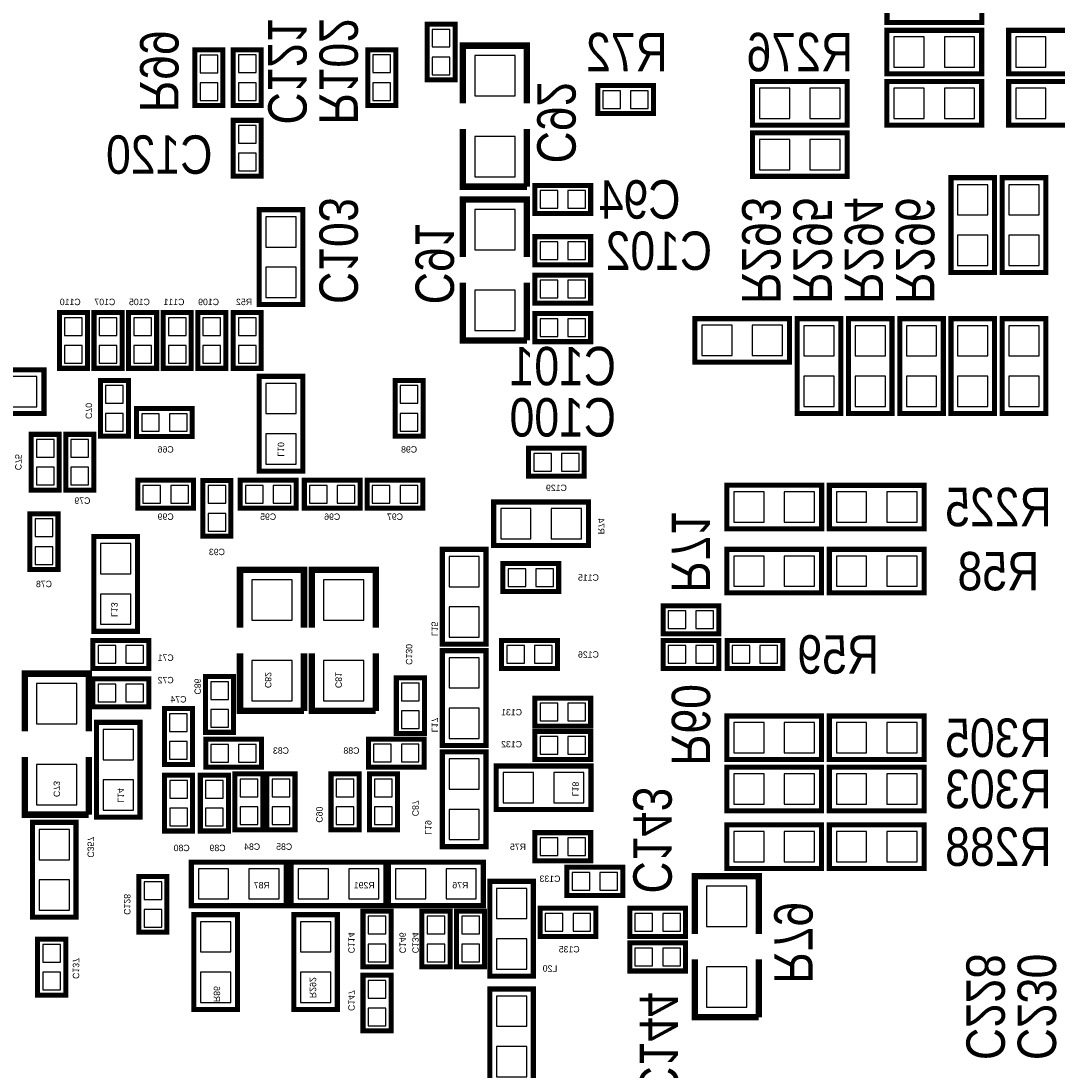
# Model space of a CAD drawing. Extents: x 0 to 111, y 0 to 76.
# Tile 3 of 7: x 25 to 45, y 30 to 51. Entities that reach past the tile are written whole.
import ezdxf
from ezdxf.enums import TextEntityAlignment as Align

# ---------------------------------------------------------------- set-up
doc = ezdxf.new("R2010")
doc.units = 0
for name, color, linetype in [('PG_SILKSCREEN_BOTTOM', 150, 'CONTINUOUS'), ('PIN_BOTTOM', 202, 'CONTINUOUS'), ('RD_SILKSCREEN_BOTTOM', 150, 'CONTINUOUS')]:
    doc.layers.add(name, color=color, linetype=linetype)

msp = doc.modelspace()

# ---------------------------------------------------------------- linework, layer by layer
at = {"layer": 'PG_SILKSCREEN_BOTTOM'}
for points, const_width in [([(41.986683, 51.130759), (43.866283, 51.130759), (43.866283, 51.994359), (41.986683, 51.994359), (41.986683, 51.130759)], 0.1016), ([(33.309509, 51.098475), (33.425511, 51.098475), (33.425511, 49.993474), (32.868514, 49.993474), (32.868514, 51.098475), (33.309509, 51.098475)], 0.1), ([(41.9862, 50.1142), (43.8658, 50.1142), (43.8658, 50.9778), (41.9862, 50.9778), (41.9862, 50.1142)], 0.1016), ([(46.2788, 50.9778), (44.3992, 50.9778), (44.3992, 50.1142), (46.2788, 50.1142), (46.2788, 50.9778)], 0.1016), ([(28.37909, 49.485499), (28.263088, 49.485499), (28.263088, 50.590501), (28.820085, 50.590501), (28.820085, 49.485499), (28.37909, 49.485499)], 0.1), ([(29.466083, 50.590501), (29.582085, 50.590501), (29.582085, 49.485499), (29.025088, 49.485499), (29.025088, 50.590501), (29.466083, 50.590501)], 0.1), ([(32.133108, 50.590501), (32.24911, 50.590501), (32.24911, 49.485499), (31.692113, 49.485499), (31.692113, 50.590501), (32.133108, 50.590501)], 0.1), ([(34.8488, 49.53), (34.8488, 50.673), (33.5788, 50.673), (33.5788, 49.53)], 0.127), ([(41.1988, 49.9618), (39.3192, 49.9618), (39.3192, 49.0982), (41.1988, 49.0982), (41.1988, 49.9618)], 0.1016), ([(41.9862, 49.0982), (43.8658, 49.0982), (43.8658, 49.9618), (41.9862, 49.9618), (41.9862, 49.0982)], 0.1016), ([(46.2788, 49.9618), (44.3992, 49.9618), (44.3992, 49.0982), (46.2788, 49.0982), (46.2788, 49.9618)], 0.1016), ([(36.252099, 49.768709), (36.252099, 49.884711), (37.357101, 49.884711), (37.357101, 49.327714), (36.252099, 49.327714), (36.252099, 49.768709)], 0.1), ([(29.466083, 49.193475), (29.582085, 49.193475), (29.582085, 48.088474), (29.025088, 48.088474), (29.025088, 49.193475), (29.466083, 49.193475)], 0.1), ([(33.5788, 49.022), (33.5788, 47.879), (34.8488, 47.879)], 0.127), ([(34.8488, 47.879), (34.8488, 49.022)], 0.127), ([(39.3192, 48.0822), (41.1988, 48.0822), (41.1988, 48.9458), (39.3192, 48.9458), (39.3192, 48.0822)], 0.1016), ([(43.2562, 48.0568), (43.2562, 46.1772), (44.1198, 46.1772), (44.1198, 48.0568), (43.2562, 48.0568)], 0.1016), ([(44.2722, 48.0568), (44.2722, 46.1772), (45.1358, 46.1772), (45.1358, 48.0568), (44.2722, 48.0568)], 0.1016), ([(36.112501, 47.462491), (36.112501, 47.346489), (35.007499, 47.346489), (35.007499, 47.903486), (36.112501, 47.903486), (36.112501, 47.462491)], 0.1), ([(34.8488, 46.482), (34.8488, 47.625), (33.5788, 47.625), (33.5788, 46.482)], 0.127), ([(30.4038, 45.5422), (30.4038, 47.4218), (29.5402, 47.4218), (29.5402, 45.5422), (30.4038, 45.5422)], 0.1016), ([(36.112475, 46.446491), (36.112475, 46.330489), (35.007499, 46.330489), (35.007499, 46.887486), (36.112475, 46.887486), (36.112475, 46.446491)], 0.1), ([(33.5788, 45.974), (33.5788, 44.831), (34.8488, 44.831)], 0.127), ([(34.8488, 44.831), (34.8488, 45.974)], 0.127), ([(36.112501, 45.684491), (36.112501, 45.568489), (35.007499, 45.568489), (35.007499, 46.125486), (36.112501, 46.125486), (36.112501, 45.684491)], 0.1), ([(26.019709, 45.383501), (26.135711, 45.383501), (26.135711, 44.278499), (25.578714, 44.278499), (25.578714, 45.383501), (26.019709, 45.383501)], 0.1), ([(26.705509, 45.383501), (26.821511, 45.383501), (26.821511, 44.278499), (26.264514, 44.278499), (26.264514, 45.383501), (26.705509, 45.383501)], 0.1), ([(27.391309, 45.383526), (27.507311, 45.383526), (27.507311, 44.278525), (26.950314, 44.278525), (26.950314, 45.383526), (27.391309, 45.383526)], 0.1), ([(28.077109, 45.383399), (28.193111, 45.383399), (28.193111, 44.278398), (27.636114, 44.278398), (27.636114, 45.383399), (28.077109, 45.383399)], 0.1), ([(28.762909, 45.383501), (28.878911, 45.383501), (28.878911, 44.278499), (28.321914, 44.278499), (28.321914, 45.383501), (28.762909, 45.383501)], 0.1), ([(29.466108, 45.383501), (29.58211, 45.383501), (29.58211, 44.278499), (29.025113, 44.278499), (29.025113, 45.383501), (29.466108, 45.383501)], 0.1), ([(36.112501, 44.922491), (36.112501, 44.806489), (35.007499, 44.806489), (35.007499, 45.363486), (36.112501, 45.363486), (36.112501, 44.922491)], 0.1), ([(38.1762, 44.3992), (40.0558, 44.3992), (40.0558, 45.2628), (38.1762, 45.2628), (38.1762, 44.3992)], 0.1016), ([(41.0718, 43.3832), (41.0718, 45.2628), (40.2082, 45.2628), (40.2082, 43.3832), (41.0718, 43.3832)], 0.1016), ([(42.0878, 43.3832), (42.0878, 45.2628), (41.2242, 45.2628), (41.2242, 43.3832), (42.0878, 43.3832)], 0.1016), ([(43.1038, 43.3832), (43.1038, 45.2628), (42.2402, 45.2628), (42.2402, 43.3832), (43.1038, 43.3832)], 0.1016), ([(44.1198, 43.3832), (44.1198, 45.2628), (43.2562, 45.2628), (43.2562, 43.3832), (44.1198, 43.3832)], 0.1016), ([(45.1358, 43.3832), (45.1358, 45.2628), (44.2722, 45.2628), (44.2722, 43.3832), (45.1358, 43.3832)], 0.1016), ([(25.273, 44.2468), (23.3934, 44.2468), (23.3934, 43.3832), (25.273, 43.3832), (25.273, 44.2468)], 0.1016), ([(30.4038, 42.2402), (30.4038, 44.1198), (29.5402, 44.1198), (29.5402, 42.2402), (30.4038, 42.2402)], 0.1016), ([(26.832484, 44.037301), (26.948486, 44.037301), (26.948486, 42.932299), (26.391489, 42.932299), (26.391489, 44.037301), (26.832484, 44.037301)], 0.1), ([(32.674509, 44.037301), (32.790511, 44.037301), (32.790511, 42.932299), (32.233514, 42.932299), (32.233514, 44.037301), (32.674509, 44.037301)], 0.1), ([(27.108099, 43.367884), (27.108099, 43.483886), (28.213101, 43.483886), (28.213101, 42.926889), (27.108099, 42.926889), (27.108099, 43.367884)], 0.1), ([(25.460909, 42.970501), (25.576911, 42.970501), (25.576911, 41.865499), (25.019914, 41.865499), (25.019914, 42.970501), (25.460909, 42.970501)], 0.1), ([(26.146709, 42.970526), (26.262711, 42.970526), (26.262711, 41.865525), (25.705714, 41.865525), (25.705714, 42.970526), (26.146709, 42.970526)], 0.1), ([(35.985526, 42.255491), (35.985526, 42.139489), (34.880525, 42.139489), (34.880525, 42.696486), (35.985526, 42.696486), (35.985526, 42.255491)], 0.1), ([(27.133499, 41.945509), (27.133499, 42.061511), (28.238475, 42.061511), (28.238475, 41.504514), (27.133499, 41.504514), (27.133499, 41.945509)], 0.1), ([(28.539618, 40.951099), (28.423616, 40.951099), (28.423616, 42.056101), (28.980613, 42.056101), (28.980613, 40.951099), (28.539618, 40.951099)], 0.1), ([(30.270501, 41.620491), (30.270501, 41.504489), (29.165499, 41.504489), (29.165499, 42.061486), (30.270501, 42.061486), (30.270501, 41.620491)], 0.1), ([(31.540526, 41.620491), (31.540526, 41.504489), (30.435525, 41.504489), (30.435525, 42.061486), (31.540526, 42.061486), (31.540526, 41.620491)], 0.1), ([(32.784974, 41.620491), (32.784974, 41.504489), (31.679972, 41.504489), (31.679972, 42.061486), (32.784974, 42.061486), (32.784974, 41.620491)], 0.1), ([(38.811733, 41.097683), (40.691333, 41.097683), (40.691333, 41.961283), (38.811733, 41.961283), (38.811733, 41.097683)], 0.1016), ([(40.8432, 41.0972), (42.7228, 41.0972), (42.7228, 41.9608), (40.8432, 41.9608), (40.8432, 41.0972)], 0.1016), ([(36.068, 41.6306), (34.1884, 41.6306), (34.1884, 40.767), (36.068, 40.767), (36.068, 41.6306)], 0.1016), ([(25.110491, 40.290725), (24.994489, 40.290725), (24.994489, 41.395726), (25.551486, 41.395726), (25.551486, 40.290725), (25.110491, 40.290725)], 0.1), ([(27.1272, 39.0652), (27.1272, 40.9448), (26.2636, 40.9448), (26.2636, 39.0652), (27.1272, 39.0652)], 0.1016), ([(33.1724, 40.6908), (33.1724, 38.8112), (34.036, 38.8112), (34.036, 40.6908), (33.1724, 40.6908)], 0.1016), ([(38.8112, 39.8272), (40.6908, 39.8272), (40.6908, 40.6908), (38.8112, 40.6908), (38.8112, 39.8272)], 0.1016), ([(42.7228, 40.6908), (40.8432, 40.6908), (40.8432, 39.8272), (42.7228, 39.8272), (42.7228, 40.6908)], 0.1016), ([(35.477526, 39.969491), (35.477526, 39.853489), (34.372525, 39.853489), (34.372525, 40.410486), (35.477526, 40.410486), (35.477526, 39.969491)], 0.1), ([(30.4292, 39.1414), (30.4292, 40.2844), (29.1592, 40.2844), (29.1592, 39.1414)], 0.127), ([(31.8516, 39.1414), (31.8516, 40.2844), (30.5816, 40.2844), (30.5816, 39.1414)], 0.127), ([(38.652501, 39.131342), (38.652501, 39.01534), (37.547499, 39.01534), (37.547499, 39.572362), (38.652501, 39.572362), (38.652501, 39.131342)], 0.1), ([(27.349501, 38.445516), (27.349501, 38.329514), (26.244499, 38.329514), (26.244499, 38.886511), (27.349501, 38.886511), (27.349501, 38.445516)], 0.1), ([(35.452126, 38.445491), (35.452126, 38.329489), (34.347125, 38.329489), (34.347125, 38.886486), (35.452126, 38.886486), (35.452126, 38.445491)], 0.1), ([(37.547499, 38.770458), (37.547499, 38.88646), (38.652501, 38.88646), (38.652501, 38.329438), (37.547499, 38.329438), (37.547499, 38.770458)], 0.1), ([(38.817474, 38.770382), (38.817474, 38.886384), (39.922475, 38.886384), (39.922475, 38.329387), (38.817474, 38.329387), (38.817474, 38.770382)], 0.1), ([(34.036, 36.8046), (34.036, 38.6842), (33.1724, 38.6842), (33.1724, 36.8046), (34.036, 36.8046)], 0.1016), ([(29.1592, 38.6334), (29.1592, 37.4904), (30.4292, 37.4904)], 0.127), ([(30.4292, 37.4904), (30.4292, 38.6334)], 0.127), ([(30.5816, 38.6334), (30.5816, 37.4904), (31.8516, 37.4904)], 0.127), ([(31.8516, 37.4904), (31.8516, 38.6334)], 0.127), ([(26.162, 37.084), (26.162, 38.227), (24.892, 38.227), (24.892, 37.084)], 0.127), ([(26.244499, 38.008484), (26.244499, 38.124486), (27.349501, 38.124486), (27.349501, 37.567489), (26.244499, 37.567489), (26.244499, 38.008484)], 0.1), ([(28.590418, 37.064925), (28.474416, 37.064925), (28.474416, 38.169926), (29.031413, 38.169926), (29.031413, 37.064925), (28.590418, 37.064925)], 0.1), ([(32.374891, 37.039525), (32.258889, 37.039525), (32.258889, 38.144526), (32.815886, 38.144526), (32.815886, 37.039525), (32.374891, 37.039525)], 0.1), ([(36.112501, 37.302491), (36.112501, 37.186489), (35.007499, 37.186489), (35.007499, 37.743486), (36.112501, 37.743486), (36.112501, 37.302491)], 0.1), ([(28.102509, 37.534926), (28.218511, 37.534926), (28.218511, 36.429925), (27.661514, 36.429925), (27.661514, 37.534926), (28.102509, 37.534926)], 0.1), ([(26.3144, 37.2618), (26.3144, 35.3822), (27.178, 35.3822), (27.178, 37.2618), (26.3144, 37.2618)], 0.1016), ([(38.8112, 36.5252), (40.6908, 36.5252), (40.6908, 37.3888), (38.8112, 37.3888), (38.8112, 36.5252)], 0.1016), ([(42.7228, 37.3888), (40.8432, 37.3888), (40.8432, 36.5252), (42.7228, 36.5252), (42.7228, 37.3888)], 0.1016), ([(36.112501, 36.642091), (36.112501, 36.526089), (35.007499, 36.526089), (35.007499, 37.083086), (36.112501, 37.083086), (36.112501, 36.642091)], 0.1), ([(28.479725, 36.814709), (28.479725, 36.930711), (29.584726, 36.930711), (29.584726, 36.373714), (28.479725, 36.373714), (28.479725, 36.814709)], 0.1), ([(32.810475, 36.489691), (32.810475, 36.373689), (31.705474, 36.373689), (31.705474, 36.930686), (32.810475, 36.930686), (32.810475, 36.489691)], 0.1), ([(24.892, 36.576), (24.892, 35.433), (26.162, 35.433)], 0.127), ([(26.162, 35.433), (26.162, 36.576)], 0.127), ([(33.1724, 36.6776), (33.1724, 34.798), (34.036, 34.798), (34.036, 36.6776), (33.1724, 36.6776)], 0.1016), ([(34.2392, 35.5346), (36.1188, 35.5346), (36.1188, 36.3982), (34.2392, 36.3982), (34.2392, 35.5346)], 0.1016), ([(40.6908, 36.3728), (38.8112, 36.3728), (38.8112, 35.5092), (40.6908, 35.5092), (40.6908, 36.3728)], 0.1016), ([(40.8432, 35.5092), (42.7228, 35.5092), (42.7228, 36.3728), (40.8432, 36.3728), (40.8432, 35.5092)], 0.1016), ([(27.777618, 35.109125), (27.661616, 35.109125), (27.661616, 36.214126), (28.218613, 36.214126), (28.218613, 35.109125), (27.777618, 35.109125)], 0.1), ([(28.813709, 36.214126), (28.929711, 36.214126), (28.929711, 35.109125), (28.372714, 35.109125), (28.372714, 36.214126), (28.813709, 36.214126)], 0.1), ([(29.499509, 36.239501), (29.615511, 36.239501), (29.615511, 35.134499), (29.058514, 35.134499), (29.058514, 36.239501), (29.499509, 36.239501)], 0.1), ([(30.134382, 36.239501), (30.250384, 36.239501), (30.250384, 35.134499), (29.693387, 35.134499), (29.693387, 36.239501), (30.134382, 36.239501)], 0.1), ([(31.404509, 36.239475), (31.520511, 36.239475), (31.520511, 35.134474), (30.963514, 35.134474), (30.963514, 36.239475), (31.404509, 36.239475)], 0.1), ([(32.166382, 36.239475), (32.282384, 36.239475), (32.282384, 35.134474), (31.725387, 35.134474), (31.725387, 36.239475), (32.166382, 36.239475)], 0.1), ([(25.908, 33.401), (25.908, 35.2806), (25.0444, 35.2806), (25.0444, 33.401), (25.908, 33.401)], 0.1016), ([(40.6908, 35.2298), (38.8112, 35.2298), (38.8112, 34.3662), (40.6908, 34.3662), (40.6908, 35.2298)], 0.1016), ([(42.7228, 35.2298), (40.8432, 35.2298), (40.8432, 34.3662), (42.7228, 34.3662), (42.7228, 35.2298)], 0.1016), ([(36.112501, 34.635491), (36.112501, 34.519489), (35.007499, 34.519489), (35.007499, 35.076486), (36.112501, 35.076486), (36.112501, 34.635491)], 0.1), ([(28.194, 33.6296), (30.0736, 33.6296), (30.0736, 34.4932), (28.194, 34.4932), (28.194, 33.6296)], 0.1016), ([(30.1752, 33.6296), (32.0548, 33.6296), (32.0548, 34.4932), (30.1752, 34.4932), (30.1752, 33.6296)], 0.1016), ([(33.9852, 34.4932), (32.1056, 34.4932), (32.1056, 33.6296), (33.9852, 33.6296), (33.9852, 34.4932)], 0.1016), ([(36.747501, 33.949691), (36.747501, 33.833689), (35.642499, 33.833689), (35.642499, 34.390686), (36.747501, 34.390686), (36.747501, 33.949691)], 0.1), ([(27.269491, 33.102499), (27.153489, 33.102499), (27.153489, 34.207501), (27.710486, 34.207501), (27.710486, 33.102499), (27.269491, 33.102499)], 0.1), ([(34.1122, 34.1122), (34.1122, 32.2326), (34.9758, 32.2326), (34.9758, 34.1122), (34.1122, 34.1122)], 0.1016), ([(39.4462, 33.0708), (39.4462, 34.2138), (38.1762, 34.2138), (38.1762, 33.0708)], 0.127), ([(29.1084, 31.5722), (29.1084, 33.4518), (28.2448, 33.4518), (28.2448, 31.5722), (29.1084, 31.5722)], 0.1016), ([(30.226, 33.4518), (30.226, 31.5722), (31.0896, 31.5722), (31.0896, 33.4518), (30.226, 33.4518)], 0.1016), ([(31.714491, 32.416699), (31.598489, 32.416699), (31.598489, 33.521701), (32.155486, 33.521701), (32.155486, 32.416699), (31.714491, 32.416699)], 0.1), ([(33.207909, 33.521701), (33.323911, 33.521701), (33.323911, 32.416699), (32.766914, 32.416699), (32.766914, 33.521701), (33.207909, 33.521701)], 0.1), ([(33.568691, 32.416699), (33.452689, 32.416699), (33.452689, 33.521701), (34.009686, 33.521701), (34.009686, 32.416699), (33.568691, 32.416699)], 0.1), ([(36.214101, 33.136891), (36.214101, 33.020889), (35.109099, 33.020889), (35.109099, 33.577886), (36.214101, 33.577886), (36.214101, 33.136891)], 0.1), ([(37.992126, 33.136891), (37.992126, 33.020889), (36.887125, 33.020889), (36.887125, 33.577911), (37.992126, 33.577911), (37.992126, 33.136891)], 0.1), ([(25.262891, 31.857925), (25.146889, 31.857925), (25.146889, 32.962926), (25.703886, 32.962926), (25.703886, 31.857925), (25.262891, 31.857925)], 0.1), ([(37.992101, 32.451091), (37.992101, 32.335089), (36.887099, 32.335089), (36.887099, 32.892086), (37.992101, 32.892086), (37.992101, 32.451091)], 0.1), ([(38.1762, 32.5628), (38.1762, 31.4198), (39.4462, 31.4198)], 0.127), ([(39.4462, 31.4198), (39.4462, 32.5628)], 0.127), ([(31.714491, 31.146674), (31.598489, 31.146674), (31.598489, 32.251675), (32.155486, 32.251675), (32.155486, 31.146674), (31.714491, 31.146674)], 0.1), ([(34.1122, 31.9786), (34.1122, 30.099), (34.9758, 30.099), (34.9758, 31.9786), (34.1122, 31.9786)], 0.1016)]:
    msp.add_lwpolyline(points, dxfattribs=dict(at, const_width=const_width))
at = {"layer": 'PIN_BOTTOM'}
for points in [[(32.971511, 50.646584), (33.321523, 50.646584), (33.321523, 50.996596), (32.971511, 50.996596)], [(42.126408, 50.845695), (42.126408, 50.246305), (42.725797, 50.246305), (42.725797, 50.845695)], [(43.126203, 50.845695), (43.126203, 50.246305), (43.725592, 50.246305), (43.725592, 50.845695)], [(45.138797, 50.246305), (45.138797, 50.845695), (44.539408, 50.845695), (44.539408, 50.246305)], [(28.717088, 50.487605), (28.367076, 50.487605), (28.367076, 50.137593), (28.717088, 50.137593)], [(29.128085, 50.138584), (29.478097, 50.138584), (29.478097, 50.488596), (29.128085, 50.488596)], [(31.795085, 50.138584), (32.145097, 50.138584), (32.145097, 50.488596), (31.795085, 50.488596)], [(32.971511, 50.096369), (33.321523, 50.096369), (33.321523, 50.446381), (32.971511, 50.446381)], [(33.81375, 49.67605), (34.61385, 49.67605), (34.61385, 50.47615), (33.81375, 50.47615)], [(28.717088, 49.937391), (28.367076, 49.937391), (28.367076, 49.587379), (28.717088, 49.587379)], [(29.128085, 49.588369), (29.478097, 49.588369), (29.478097, 49.938381), (29.128085, 49.938381)], [(31.795085, 49.588369), (32.145097, 49.588369), (32.145097, 49.938381), (31.795085, 49.938381)], [(36.704016, 49.430711), (36.704016, 49.780723), (36.354004, 49.780723), (36.354004, 49.430711)], [(37.254231, 49.430711), (37.254231, 49.780723), (36.904219, 49.780723), (36.904219, 49.430711)], [(40.058797, 49.230305), (40.058797, 49.829695), (39.459408, 49.829695), (39.459408, 49.230305)], [(41.058592, 49.230305), (41.058592, 49.829695), (40.459203, 49.829695), (40.459203, 49.230305)], [(42.126408, 49.829695), (42.126408, 49.230305), (42.725797, 49.230305), (42.725797, 49.829695)], [(43.126203, 49.829695), (43.126203, 49.230305), (43.725592, 49.230305), (43.725592, 49.829695)], [(45.138797, 49.230305), (45.138797, 49.829695), (44.539408, 49.829695), (44.539408, 49.230305)], [(29.128085, 48.741584), (29.478097, 48.741584), (29.478097, 49.091596), (29.128085, 49.091596)], [(33.81375, 48.07585), (34.61385, 48.07585), (34.61385, 48.87595), (33.81375, 48.87595)], [(39.459408, 48.813695), (39.459408, 48.214305), (40.058797, 48.214305), (40.058797, 48.813695)], [(40.459203, 48.813695), (40.459203, 48.214305), (41.058592, 48.214305), (41.058592, 48.813695)], [(29.128085, 48.191369), (29.478097, 48.191369), (29.478097, 48.541381), (29.128085, 48.541381)], [(43.987695, 47.916592), (43.388305, 47.916592), (43.388305, 47.317203), (43.987695, 47.317203)], [(45.003695, 47.916592), (44.404305, 47.916592), (44.404305, 47.317203), (45.003695, 47.317203)], [(35.110369, 47.800489), (35.110369, 47.450477), (35.460381, 47.450477), (35.460381, 47.800489)], [(35.660584, 47.800489), (35.660584, 47.450477), (36.010596, 47.450477), (36.010596, 47.800489)], [(29.672305, 46.682203), (30.271695, 46.682203), (30.271695, 47.281592), (29.672305, 47.281592)], [(33.81375, 46.62805), (34.61385, 46.62805), (34.61385, 47.42815), (33.81375, 47.42815)], [(43.987695, 46.916797), (43.388305, 46.916797), (43.388305, 46.317408), (43.987695, 46.317408)], [(45.003695, 46.916797), (44.404305, 46.916797), (44.404305, 46.317408), (45.003695, 46.317408)], [(35.110369, 46.784489), (35.110369, 46.434477), (35.460381, 46.434477), (35.460381, 46.784489)], [(35.660584, 46.784489), (35.660584, 46.434477), (36.010596, 46.434477), (36.010596, 46.784489)], [(29.672305, 45.682408), (30.271695, 45.682408), (30.271695, 46.281797), (29.672305, 46.281797)], [(35.110395, 46.022489), (35.110395, 45.672477), (35.460407, 45.672477), (35.460407, 46.022489)], [(35.660609, 46.022489), (35.660609, 45.672477), (36.010621, 45.672477), (36.010621, 46.022489)], [(33.81375, 45.02785), (34.61385, 45.02785), (34.61385, 45.82795), (33.81375, 45.82795)], [(25.681711, 44.931584), (26.031723, 44.931584), (26.031723, 45.281596), (25.681711, 45.281596)], [(26.367511, 44.931609), (26.717523, 44.931609), (26.717523, 45.281621), (26.367511, 45.281621)], [(27.053311, 44.931609), (27.403323, 44.931609), (27.403323, 45.281621), (27.053311, 45.281621)], [(27.739111, 44.931609), (28.089123, 44.931609), (28.089123, 45.281621), (27.739111, 45.281621)], [(28.424911, 44.931609), (28.774923, 44.931609), (28.774923, 45.281621), (28.424911, 45.281621)], [(29.12811, 44.931609), (29.478122, 44.931609), (29.478122, 45.281621), (29.12811, 45.281621)], [(35.110395, 45.260489), (35.110395, 44.910477), (35.460407, 44.910477), (35.460407, 45.260489)], [(35.660609, 45.260489), (35.660609, 44.910477), (36.010621, 44.910477), (36.010621, 45.260489)], [(38.316408, 45.130695), (38.316408, 44.531305), (38.915797, 44.531305), (38.915797, 45.130695)], [(39.316203, 45.130695), (39.316203, 44.531305), (39.915592, 44.531305), (39.915592, 45.130695)], [(40.340305, 44.523203), (40.939695, 44.523203), (40.939695, 45.122592), (40.340305, 45.122592)], [(41.356305, 44.523203), (41.955695, 44.523203), (41.955695, 45.122592), (41.356305, 45.122592)], [(42.372305, 44.523203), (42.971695, 44.523203), (42.971695, 45.122592), (42.372305, 45.122592)], [(43.388305, 44.523203), (43.987695, 44.523203), (43.987695, 45.122592), (43.388305, 45.122592)], [(44.404305, 44.523203), (45.003695, 44.523203), (45.003695, 45.122592), (44.404305, 45.122592)], [(25.681711, 44.381369), (26.031723, 44.381369), (26.031723, 44.731381), (25.681711, 44.731381)], [(26.367511, 44.381395), (26.717523, 44.381395), (26.717523, 44.731407), (26.367511, 44.731407)], [(27.053311, 44.381395), (27.403323, 44.381395), (27.403323, 44.731407), (27.053311, 44.731407)], [(27.739111, 44.381395), (28.089123, 44.381395), (28.089123, 44.731407), (27.739111, 44.731407)], [(28.424911, 44.381395), (28.774923, 44.381395), (28.774923, 44.731407), (28.424911, 44.731407)], [(29.12811, 44.381395), (29.478122, 44.381395), (29.478122, 44.731407), (29.12811, 44.731407)], [(25.132792, 43.515305), (25.132792, 44.114695), (24.533403, 44.114695), (24.533403, 43.515305)], [(40.340305, 43.523408), (40.939695, 43.523408), (40.939695, 44.122797), (40.340305, 44.122797)], [(41.356305, 43.523408), (41.955695, 43.523408), (41.955695, 44.122797), (41.356305, 44.122797)], [(42.372305, 43.523408), (42.971695, 43.523408), (42.971695, 44.122797), (42.372305, 44.122797)], [(43.388305, 43.523408), (43.987695, 43.523408), (43.987695, 44.122797), (43.388305, 44.122797)], [(44.404305, 43.523408), (45.003695, 43.523408), (45.003695, 44.122797), (44.404305, 44.122797)], [(26.494486, 43.585409), (26.844498, 43.585409), (26.844498, 43.935421), (26.494486, 43.935421)], [(29.672305, 43.380203), (30.271695, 43.380203), (30.271695, 43.979592), (29.672305, 43.979592)], [(32.336511, 43.585409), (32.686523, 43.585409), (32.686523, 43.935421), (32.336511, 43.935421)], [(26.494486, 43.035195), (26.844498, 43.035195), (26.844498, 43.385207), (26.494486, 43.385207)], [(27.559991, 43.029886), (27.559991, 43.379898), (27.209979, 43.379898), (27.209979, 43.029886)], [(28.110205, 43.029886), (28.110205, 43.379898), (27.760193, 43.379898), (27.760193, 43.029886)], [(32.336511, 43.035195), (32.686523, 43.035195), (32.686523, 43.385207), (32.336511, 43.385207)], [(25.122911, 42.518584), (25.472923, 42.518584), (25.472923, 42.868596), (25.122911, 42.868596)], [(25.808711, 42.518609), (26.158723, 42.518609), (26.158723, 42.868621), (25.808711, 42.868621)], [(29.672305, 42.380408), (30.271695, 42.380408), (30.271695, 42.979797), (29.672305, 42.979797)], [(34.983395, 42.593514), (34.983395, 42.243502), (35.333407, 42.243502), (35.333407, 42.593514)], [(35.533609, 42.593514), (35.533609, 42.243502), (35.883621, 42.243502), (35.883621, 42.593514)], [(25.122911, 41.968369), (25.472923, 41.968369), (25.472923, 42.318381), (25.122911, 42.318381)], [(25.808711, 41.968395), (26.158723, 41.968395), (26.158723, 42.318407), (25.808711, 42.318407)], [(27.585391, 41.607511), (27.585391, 41.957523), (27.235379, 41.957523), (27.235379, 41.607511)], [(28.135605, 41.607511), (28.135605, 41.957523), (27.785593, 41.957523), (27.785593, 41.607511)], [(28.877514, 41.953205), (28.527502, 41.953205), (28.527502, 41.603193), (28.877514, 41.603193)], [(29.268395, 41.958489), (29.268395, 41.608477), (29.618407, 41.608477), (29.618407, 41.958489)], [(29.818609, 41.958489), (29.818609, 41.608477), (30.168621, 41.608477), (30.168621, 41.958489)], [(30.53842, 41.958489), (30.53842, 41.608477), (30.888432, 41.608477), (30.888432, 41.958489)], [(31.088635, 41.958489), (31.088635, 41.608477), (31.438647, 41.608477), (31.438647, 41.958489)], [(31.782868, 41.958489), (31.782868, 41.608477), (32.13288, 41.608477), (32.13288, 41.958489)], [(32.333082, 41.958489), (32.333082, 41.608477), (32.683094, 41.608477), (32.683094, 41.958489)], [(38.951941, 41.829177), (38.951941, 41.229788), (39.551331, 41.229788), (39.551331, 41.829177)], [(39.951736, 41.829177), (39.951736, 41.229788), (40.551125, 41.229788), (40.551125, 41.829177)], [(40.983408, 41.828695), (40.983408, 41.229305), (41.582797, 41.229305), (41.582797, 41.828695)], [(41.983203, 41.828695), (41.983203, 41.229305), (42.582592, 41.229305), (42.582592, 41.828695)], [(34.927997, 40.899105), (34.927997, 41.498495), (34.328608, 41.498495), (34.328608, 40.899105)], [(35.927792, 40.899105), (35.927792, 41.498495), (35.328403, 41.498495), (35.328403, 40.899105)], [(25.448514, 41.292831), (25.098502, 41.292831), (25.098502, 40.942819), (25.448514, 40.942819)], [(28.877514, 41.402991), (28.527502, 41.402991), (28.527502, 41.052979), (28.877514, 41.052979)], [(26.395705, 40.205203), (26.995095, 40.205203), (26.995095, 40.804592), (26.395705, 40.804592)], [(25.448514, 40.742616), (25.098502, 40.742616), (25.098502, 40.392604), (25.448514, 40.392604)], [(33.903895, 40.550592), (33.304505, 40.550592), (33.304505, 39.951203), (33.903895, 39.951203)], [(38.951408, 40.558695), (38.951408, 39.959305), (39.550797, 39.959305), (39.550797, 40.558695)], [(39.951203, 40.558695), (39.951203, 39.959305), (40.550592, 39.959305), (40.550592, 40.558695)], [(41.582797, 39.959305), (41.582797, 40.558695), (40.983408, 40.558695), (40.983408, 39.959305)], [(42.582592, 39.959305), (42.582592, 40.558695), (41.983203, 40.558695), (41.983203, 39.959305)], [(34.475395, 40.307489), (34.475395, 39.957477), (34.825407, 39.957477), (34.825407, 40.307489)], [(35.025609, 40.307489), (35.025609, 39.957477), (35.375621, 39.957477), (35.375621, 40.307489)], [(29.39415, 39.28745), (30.19425, 39.28745), (30.19425, 40.08755), (29.39415, 40.08755)], [(30.81655, 39.28745), (31.61665, 39.28745), (31.61665, 40.08755), (30.81655, 40.08755)], [(26.395705, 39.205408), (26.995095, 39.205408), (26.995095, 39.804797), (26.395705, 39.804797)], [(33.903895, 39.550797), (33.304505, 39.550797), (33.304505, 38.951408), (33.903895, 38.951408)], [(37.650395, 39.469365), (37.650395, 39.119353), (38.000407, 39.119353), (38.000407, 39.469365)], [(38.200609, 39.469365), (38.200609, 39.119353), (38.550621, 39.119353), (38.550621, 39.469365)], [(26.347395, 38.783514), (26.347395, 38.433502), (26.697407, 38.433502), (26.697407, 38.783514)], [(26.897609, 38.783514), (26.897609, 38.433502), (27.247621, 38.433502), (27.247621, 38.783514)], [(34.449995, 38.783514), (34.449995, 38.433502), (34.800007, 38.433502), (34.800007, 38.783514)], [(35.000209, 38.783514), (35.000209, 38.433502), (35.350221, 38.433502), (35.350221, 38.783514)], [(37.999416, 38.432435), (37.999416, 38.782447), (37.649404, 38.782447), (37.649404, 38.432435)], [(38.549631, 38.432435), (38.549631, 38.782447), (38.199619, 38.782447), (38.199619, 38.432435)], [(39.269391, 38.432486), (39.269391, 38.782498), (38.919379, 38.782498), (38.919379, 38.432486)], [(39.819605, 38.432486), (39.819605, 38.782498), (39.469593, 38.782498), (39.469593, 38.432486)], [(33.304505, 37.944603), (33.903895, 37.944603), (33.903895, 38.543992), (33.304505, 38.543992)], [(29.39415, 37.68725), (30.19425, 37.68725), (30.19425, 38.48735), (29.39415, 38.48735)], [(30.81655, 37.68725), (31.61665, 37.68725), (31.61665, 38.48735), (30.81655, 38.48735)], [(25.12695, 37.23005), (25.92705, 37.23005), (25.92705, 38.03015), (25.12695, 38.03015)], [(26.696391, 37.670486), (26.696391, 38.020498), (26.346379, 38.020498), (26.346379, 37.670486)], [(27.246605, 37.670486), (27.246605, 38.020498), (26.896593, 38.020498), (26.896593, 37.670486)], [(28.928314, 38.067031), (28.578302, 38.067031), (28.578302, 37.717019), (28.928314, 37.717019)], [(32.712889, 38.041631), (32.362877, 38.041631), (32.362877, 37.691619), (32.712889, 37.691619)], [(28.928314, 37.516816), (28.578302, 37.516816), (28.578302, 37.166804), (28.928314, 37.166804)], [(32.712889, 37.491416), (32.362877, 37.491416), (32.362877, 37.141404), (32.712889, 37.141404)], [(33.304505, 36.944808), (33.903895, 36.944808), (33.903895, 37.544197), (33.304505, 37.544197)], [(35.110395, 37.640489), (35.110395, 37.290477), (35.460407, 37.290477), (35.460407, 37.640489)], [(35.660609, 37.640489), (35.660609, 37.290477), (36.010621, 37.290477), (36.010621, 37.640489)], [(27.764486, 37.083009), (28.114498, 37.083009), (28.114498, 37.433021), (27.764486, 37.433021)], [(38.951408, 37.256695), (38.951408, 36.657305), (39.550797, 36.657305), (39.550797, 37.256695)], [(39.951203, 37.256695), (39.951203, 36.657305), (40.550592, 36.657305), (40.550592, 37.256695)], [(41.582797, 36.657305), (41.582797, 37.256695), (40.983408, 37.256695), (40.983408, 36.657305)], [(42.582592, 36.657305), (42.582592, 37.256695), (41.983203, 37.256695), (41.983203, 36.657305)], [(27.045895, 37.121592), (26.446505, 37.121592), (26.446505, 36.522203), (27.045895, 36.522203)], [(27.764486, 36.532795), (28.114498, 36.532795), (28.114498, 36.882807), (27.764486, 36.882807)], [(35.110395, 36.980089), (35.110395, 36.630077), (35.460407, 36.630077), (35.460407, 36.980089)], [(35.660609, 36.980089), (35.660609, 36.630077), (36.010621, 36.630077), (36.010621, 36.980089)], [(28.931616, 36.476711), (28.931616, 36.826723), (28.581604, 36.826723), (28.581604, 36.476711)], [(29.481831, 36.476711), (29.481831, 36.826723), (29.131819, 36.826723), (29.131819, 36.476711)], [(31.808344, 36.827689), (31.808344, 36.477677), (32.158356, 36.477677), (32.158356, 36.827689)], [(32.358559, 36.827689), (32.358559, 36.477677), (32.708571, 36.477677), (32.708571, 36.827689)], [(25.12695, 35.62985), (25.92705, 35.62985), (25.92705, 36.42995), (25.12695, 36.42995)], [(33.903895, 36.537392), (33.304505, 36.537392), (33.304505, 35.938003), (33.903895, 35.938003)], [(34.379408, 36.266095), (34.379408, 35.666705), (34.978797, 35.666705), (34.978797, 36.266095)], [(35.379203, 36.266095), (35.379203, 35.666705), (35.978592, 35.666705), (35.978592, 36.266095)], [(39.550797, 35.641305), (39.550797, 36.240695), (38.951408, 36.240695), (38.951408, 35.641305)], [(40.550592, 35.641305), (40.550592, 36.240695), (39.951203, 36.240695), (39.951203, 35.641305)], [(40.983408, 36.240695), (40.983408, 35.641305), (41.582797, 35.641305), (41.582797, 36.240695)], [(41.983203, 36.240695), (41.983203, 35.641305), (42.582592, 35.641305), (42.582592, 36.240695)], [(27.045895, 36.121797), (26.446505, 36.121797), (26.446505, 35.522408), (27.045895, 35.522408)], [(28.115514, 36.111231), (27.765502, 36.111231), (27.765502, 35.761219), (28.115514, 35.761219)], [(28.475686, 35.762209), (28.825698, 35.762209), (28.825698, 36.112221), (28.475686, 36.112221)], [(29.161511, 35.787609), (29.511523, 35.787609), (29.511523, 36.137621), (29.161511, 36.137621)], [(29.796486, 35.787584), (30.146498, 35.787584), (30.146498, 36.137596), (29.796486, 36.137596)], [(31.066511, 35.787584), (31.416523, 35.787584), (31.416523, 36.137596), (31.066511, 36.137596)], [(31.828486, 35.787559), (32.178498, 35.787559), (32.178498, 36.137571), (31.828486, 36.137571)], [(29.161511, 35.237395), (29.511523, 35.237395), (29.511523, 35.587407), (29.161511, 35.587407)], [(29.796486, 35.237369), (30.146498, 35.237369), (30.146498, 35.587381), (29.796486, 35.587381)], [(31.066511, 35.237369), (31.416523, 35.237369), (31.416523, 35.587381), (31.066511, 35.587381)], [(31.828486, 35.237344), (32.178498, 35.237344), (32.178498, 35.587356), (31.828486, 35.587356)], [(28.115514, 35.561016), (27.765502, 35.561016), (27.765502, 35.211004), (28.115514, 35.211004)], [(28.475686, 35.211995), (28.825698, 35.211995), (28.825698, 35.562007), (28.475686, 35.562007)], [(33.903895, 35.537597), (33.304505, 35.537597), (33.304505, 34.938208), (33.903895, 34.938208)], [(25.176505, 34.541003), (25.775895, 34.541003), (25.775895, 35.140392), (25.176505, 35.140392)], [(35.110395, 34.973489), (35.110395, 34.623477), (35.460407, 34.623477), (35.460407, 34.973489)], [(35.660609, 34.973489), (35.660609, 34.623477), (36.010621, 34.623477), (36.010621, 34.973489)], [(39.550797, 34.498305), (39.550797, 35.097695), (38.951408, 35.097695), (38.951408, 34.498305)], [(40.550592, 34.498305), (40.550592, 35.097695), (39.951203, 35.097695), (39.951203, 34.498305)], [(41.582797, 34.498305), (41.582797, 35.097695), (40.983408, 35.097695), (40.983408, 34.498305)], [(42.582592, 34.498305), (42.582592, 35.097695), (41.983203, 35.097695), (41.983203, 34.498305)], [(28.334208, 34.361095), (28.334208, 33.761705), (28.933597, 33.761705), (28.933597, 34.361095)], [(29.334003, 34.361095), (29.334003, 33.761705), (29.933392, 33.761705), (29.933392, 34.361095)], [(30.315408, 34.361095), (30.315408, 33.761705), (30.914797, 33.761705), (30.914797, 34.361095)], [(31.315203, 34.361095), (31.315203, 33.761705), (31.914592, 33.761705), (31.914592, 34.361095)], [(32.845197, 33.761705), (32.845197, 34.361095), (32.245808, 34.361095), (32.245808, 33.761705)], [(33.844992, 33.761705), (33.844992, 34.361095), (33.245603, 34.361095), (33.245603, 33.761705)], [(25.176505, 33.541208), (25.775895, 33.541208), (25.775895, 34.140597), (25.176505, 34.140597)], [(35.745395, 34.287714), (35.745395, 33.937702), (36.095407, 33.937702), (36.095407, 34.287714)], [(36.295609, 34.287714), (36.295609, 33.937702), (36.645621, 33.937702), (36.645621, 34.287714)], [(27.607514, 34.104605), (27.257502, 34.104605), (27.257502, 33.754593), (27.607514, 33.754593)], [(34.843695, 33.971992), (34.244305, 33.971992), (34.244305, 33.372603), (34.843695, 33.372603)], [(38.41115, 33.21685), (39.21125, 33.21685), (39.21125, 34.01695), (38.41115, 34.01695)], [(27.607514, 33.554391), (27.257502, 33.554391), (27.257502, 33.204379), (27.607514, 33.204379)], [(28.376905, 32.712203), (28.976295, 32.712203), (28.976295, 33.311592), (28.376905, 33.311592)], [(30.957495, 33.311592), (30.358105, 33.311592), (30.358105, 32.712203), (30.957495, 32.712203)], [(32.052514, 33.418805), (31.702502, 33.418805), (31.702502, 33.068793), (32.052514, 33.068793)], [(32.869886, 33.069809), (33.219898, 33.069809), (33.219898, 33.419821), (32.869886, 33.419821)], [(33.906714, 33.418805), (33.556702, 33.418805), (33.556702, 33.068793), (33.906714, 33.068793)], [(35.211995, 33.474914), (35.211995, 33.124902), (35.562007, 33.124902), (35.562007, 33.474914)], [(35.762209, 33.474914), (35.762209, 33.124902), (36.112221, 33.124902), (36.112221, 33.474914)], [(36.989995, 33.474914), (36.989995, 33.124902), (37.340007, 33.124902), (37.340007, 33.474914)], [(37.540209, 33.474914), (37.540209, 33.124902), (37.890221, 33.124902), (37.890221, 33.474914)], [(34.843695, 32.972197), (34.244305, 32.972197), (34.244305, 32.372808), (34.843695, 32.372808)], [(25.600914, 32.860056), (25.250902, 32.860056), (25.250902, 32.510044), (25.600914, 32.510044)], [(32.052514, 32.868591), (31.702502, 32.868591), (31.702502, 32.518579), (32.052514, 32.518579)], [(32.869886, 32.519595), (33.219898, 32.519595), (33.219898, 32.869607), (32.869886, 32.869607)], [(33.906714, 32.868591), (33.556702, 32.868591), (33.556702, 32.518579), (33.906714, 32.518579)], [(36.989969, 32.789089), (36.989969, 32.439077), (37.339981, 32.439077), (37.339981, 32.789089)], [(37.540184, 32.789089), (37.540184, 32.439077), (37.890196, 32.439077), (37.890196, 32.789089)], [(25.600914, 32.309841), (25.250902, 32.309841), (25.250902, 31.959829), (25.600914, 31.959829)], [(28.376905, 31.712408), (28.976295, 31.712408), (28.976295, 32.311797), (28.376905, 32.311797)], [(30.957495, 32.311797), (30.358105, 32.311797), (30.358105, 31.712408), (30.957495, 31.712408)], [(38.41115, 31.61665), (39.21125, 31.61665), (39.21125, 32.41675), (38.41115, 32.41675)], [(32.052514, 32.14878), (31.702502, 32.14878), (31.702502, 31.798768), (32.052514, 31.798768)], [(34.843695, 31.838392), (34.244305, 31.838392), (34.244305, 31.239003), (34.843695, 31.239003)], [(32.052514, 31.598565), (31.702502, 31.598565), (31.702502, 31.248553), (32.052514, 31.248553)], [(34.843695, 30.838597), (34.244305, 30.838597), (34.244305, 30.239208), (34.843695, 30.239208)]]:
    msp.add_lwpolyline(points, close=True, dxfattribs=at)

# ---------------------------------------------------------------- texts
at = {"layer": 'RD_SILKSCREEN_BOTTOM', "text_generation_flag": 2}
for s, height, width, p in [('C121', 0.762, 0.866667, (29.718, 50.165)), ('R102', 0.762, 0.866667, (30.734, 50.165)), ('R99', 0.762, 0.866667, (27.178, 50.165)), ('C92', 0.762, 0.866667, (35.052, 49.149)), ('C103', 0.762, 0.866667, (30.734, 46.609)), ('R293', 0.762, 0.866667, (39.116, 46.609)), ('R295', 0.762, 0.866667, (40.132, 46.609914)), ('R294', 0.762, 0.866667, (41.148, 46.609914)), ('R296', 0.762, 0.866667, (42.164, 46.609914)), ('C91', 0.762, 0.866667, (32.639, 46.355)), ('C70', 0.127, 1.02, (26.0985, 43.434)), ('L10', 0.127, 1.02, (29.9085, 42.672)), ('C75', 0.127, 1.02, (24.7015, 42.418)), ('R74', 0.127, 1.02, (36.2585, 41.148)), ('R71', 0.762, 0.866667, (37.719, 40.64)), ('L13', 0.127, 1.02, (26.6065, 39.497)), ('L15', 0.127, 1.02, (32.9565, 39.116)), ('C130', 0.127, 1.02, (32.4485, 38.608)), ('C86', 0.127, 1.02, (28.2575, 37.973)), ('C82', 0.127, 1.02, (29.6545, 38.1)), ('C81', 0.127, 1.02, (31.0515, 38.1)), ('R60', 0.762, 0.866667, (37.719, 37.211)), ('L17', 0.127, 1.02, (32.9565, 37.211)), ('C73', 0.127, 1.02, (25.4635, 35.941)), ('L18', 0.127, 1.02, (35.7505, 35.941)), ('L14', 0.127, 1.02, (26.7335, 35.814)), ('C143', 0.762, 0.866667, (36.957, 34.925)), ('C87', 0.127, 1.02, (32.5755, 35.56)), ('C90', 0.127, 1.02, (30.6705, 35.433)), ('L19', 0.127, 1.02, (32.8295, 35.179)), ('C128', 0.127, 1.02, (26.8605, 33.655)), ('R79', 0.762, 0.866667, (39.751, 32.893)), ('C114', 0.127, 1.02, (31.3055, 32.893)), ('C146', 0.127, 1.02, (32.3215, 32.893)), ('C134', 0.127, 1.02, (32.5755, 32.893)), ('C137', 0.127, 1.02, (25.8445, 32.385)), ('C228', 0.762, 0.866667, (43.561, 31.623914)), ('C230', 0.762, 0.866667, (44.577, 31.623)), ('R292', 0.127, 1.02, (30.5435, 32.004)), ('R86', 0.127, 1.02, (28.6385, 31.877)), ('C147', 0.127, 1.02, (31.3055, 31.75)), ('C144', 0.762, 0.866667, (37.084, 30.861))]:
    msp.add_text(s, height=height, rotation=270, dxfattribs=dict(at, width=width)).set_placement(p, align=Align.CENTER)
for s, height, width, p in [('R72', 0.762, 0.866667, (36.83, 50.165)), ('R276', 0.762, 0.866667, (40.259, 50.165)), ('C120', 0.762, 0.866667, (27.559, 48.133)), ('C94', 0.762, 0.866667, (37.084, 47.244)), ('C102', 0.762, 0.866667, (37.465, 46.228)), ('C110', 0.127, 1.02, (25.7937, 45.530414)), ('C107', 0.127, 1.02, (26.4795, 45.530414)), ('C105', 0.127, 1.02, (27.1653, 45.530414)), ('C111', 0.127, 1.02, (27.8511, 45.530414)), ('C109', 0.127, 1.02, (28.5369, 45.530414)), ('R52', 0.127, 1.02, (29.240099, 45.530414)), ('C101', 0.762, 0.866667, (35.56, 43.942)), ('C100', 0.762, 0.866667, (35.56, 42.926)), ('C66', 0.127, 1.02, (27.686, 42.6085)), ('C98', 0.127, 1.02, (32.512, 42.6085)), ('C129', 0.127, 1.02, (35.433, 41.8465)), ('R225', 0.762, 0.866667, (44.196533, 41.148483)), ('C79', 0.127, 1.02, (26.035, 41.5925)), ('C99', 0.127, 1.02, (27.686, 41.275)), ('C95', 0.127, 1.02, (29.718, 41.275)), ('C96', 0.127, 1.02, (30.988, 41.275)), ('C97', 0.127, 1.02, (32.2326, 41.275)), ('C93', 0.127, 1.02, (28.702, 40.5765)), ('R58', 0.762, 0.866667, (44.196, 39.878)), ('C115', 0.127, 1.02, (36.068, 40.0685)), ('C78', 0.127, 1.02, (25.273, 39.9415)), ('R59', 0.762, 0.866667, (41.021, 38.227)), ('C71', 0.127, 1.02, (27.686, 38.481)), ('C126', 0.127, 1.02, (36.068, 38.5445)), ('C72', 0.127, 1.02, (27.686, 38.0365)), ('C74', 0.127, 1.02, (27.94, 37.6555)), ('C131', 0.127, 1.02, (34.544, 37.4015)), ('R305', 0.762, 0.866667, (44.196, 36.576)), ('C132', 0.127, 1.02, (34.544, 36.7665)), ('C83', 0.127, 1.02, (29.972, 36.6395)), ('C88', 0.127, 1.02, (31.369, 36.6395)), ('R303', 0.762, 0.866667, (44.196, 35.56)), ('R288', 0.762, 0.866667, (44.196, 34.417)), ('C80', 0.127, 1.02, (28.0035, 34.710014)), ('C89', 0.127, 1.02, (28.7147, 34.710014)), ('C84', 0.127, 1.02, (29.4005, 34.735414)), ('C85', 0.127, 1.02, (30.0355, 34.735414)), ('R75', 0.127, 1.02, (34.671, 34.7345)), ('C133', 0.127, 1.02, (35.306, 34.0995)), ('R87', 0.127, 1.02, (29.591, 33.9725)), ('R291', 0.127, 1.02, (31.623, 33.9725)), ('R76', 0.127, 1.02, (33.528, 33.9725)), ('C135', 0.127, 1.02, (35.687, 32.7025)), ('L20', 0.127, 1.02, (35.306, 32.3215))]:
    msp.add_text(s, height=height, dxfattribs=dict(at, width=width)).set_placement(p, align=Align.CENTER)
at = {"layer": 'RD_SILKSCREEN_BOTTOM', "text_generation_flag": 2, "width": 1.02}
msp.add_text('C357', height=0.127, rotation=270, dxfattribs=at).set_placement((26.1366, 34.5821))

doc.saveas('drawing.dxf')
